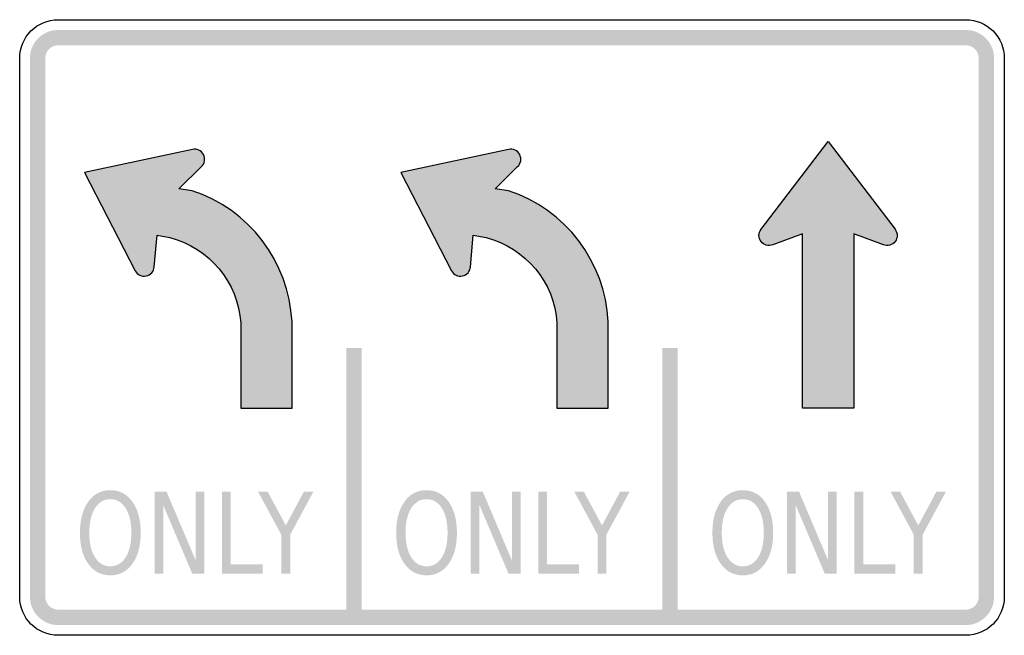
# Model space of a CAD drawing. Header units: inches. Extents: x -0.5 to 0.5, y -0.312 to 0.312.
import ezdxf

# ---------------------------------------------------------------- set-up
doc = ezdxf.new("R2010")
doc.units = ezdxf.units.IN
doc.header["$MEASUREMENT"] = 0

msp = doc.modelspace()

# ---------------------------------------------------------------- hatches: boundary and pattern name
for points in [[(-0.46094, 0.30208), (-0.46375, 0.30194), (-0.46653, 0.30153), (-0.46925, 0.30085), (-0.4719, 0.2999), (-0.47444, 0.2987), (-0.47685, 0.29725), (-0.47911, 0.29558), (-0.48119, 0.29369), (-0.48308, 0.29161), (-0.48476, 0.28935), (-0.4862, 0.28694), (-0.4874, 0.2844), (-0.48835, 0.28175), (-0.48903, 0.27902), (-0.48945, 0.27624), (-0.48958, 0.27343), (-0.47396, 0.27343), (-0.4739, 0.27471), (-0.47371, 0.27597), (-0.4734, 0.27721), (-0.47297, 0.27842), (-0.47242, 0.27957), (-0.47176, 0.28067), (-0.471, 0.28169), (-0.47014, 0.28264), (-0.4692, 0.2835), (-0.46817, 0.28426), (-0.46708, 0.28492), (-0.46592, 0.28546), (-0.46472, 0.28589), (-0.46348, 0.2862), (-0.46221, 0.28639), (-0.46094, 0.28645), (-0.46094, 0.30208)], [(-0.46094, 0.28645), (0.46094, 0.28645), (0.46094, 0.30208), (-0.46094, 0.30208), (-0.46094, 0.28645)], [(0.48958, 0.27343), (0.48945, 0.27624), (0.48903, 0.27902), (0.48835, 0.28175), (0.4874, 0.2844), (0.4862, 0.28694), (0.48476, 0.28935), (0.48308, 0.29161), (0.48119, 0.29369), (0.47911, 0.29558), (0.47685, 0.29725), (0.47444, 0.2987), (0.4719, 0.2999), (0.46925, 0.30085), (0.46653, 0.30153), (0.46375, 0.30194), (0.46094, 0.30208), (0.46094, 0.28645), (0.46221, 0.28639), (0.46348, 0.2862), (0.46472, 0.28589), (0.46592, 0.28546), (0.46708, 0.28492), (0.46817, 0.28426), (0.4692, 0.2835), (0.47014, 0.28264), (0.471, 0.28169), (0.47176, 0.28067), (0.47242, 0.27957), (0.47297, 0.27842), (0.4734, 0.27721), (0.47371, 0.27597), (0.4739, 0.27471), (0.47396, 0.27343), (0.48958, 0.27343)], [(-0.47396, -0.27344), (-0.47396, 0.27343), (-0.48958, 0.27343), (-0.48958, -0.27344), (-0.47396, -0.27344)], [(0.47396, 0.27343), (0.47396, -0.27344), (0.48958, -0.27344), (0.48958, 0.27343), (0.47396, 0.27343)], [(-0.1684, -0.02083), (-0.1684, -0.29427), (-0.15278, -0.29427), (-0.15278, -0.02083), (-0.1684, -0.02083)], [(0.15278, -0.02083), (0.15278, -0.29427), (0.1684, -0.29427), (0.1684, -0.02083), (0.15278, -0.02083)], [(-0.363, -0.16667), (-0.35085, -0.16667), (-0.32129, -0.23638), (-0.32129, -0.16667), (-0.31254, -0.16667), (-0.31254, -0.25), (-0.32469, -0.25), (-0.35425, -0.18029), (-0.35425, -0.25), (-0.363, -0.25), (-0.363, -0.16667)], [(-0.29459, -0.16667), (-0.28557, -0.16667), (-0.28557, -0.24051), (-0.25311, -0.24051), (-0.25311, -0.25), (-0.29459, -0.25), (-0.29459, -0.16667)], [(-0.25791, -0.16667), (-0.24822, -0.16667), (-0.22973, -0.20094), (-0.21138, -0.16667), (-0.20169, -0.16667), (-0.22527, -0.21031), (-0.22527, -0.25), (-0.23433, -0.25), (-0.23433, -0.21031), (-0.25791, -0.16667)], [(-0.04182, -0.16667), (-0.02967, -0.16667), (-0.00011, -0.23638), (-0.00011, -0.16667), (0.00864, -0.16667), (0.00864, -0.25), (-0.0035, -0.25), (-0.03306, -0.18029), (-0.03306, -0.25), (-0.04182, -0.25), (-0.04182, -0.16667)], [(0.02659, -0.16667), (0.03561, -0.16667), (0.03561, -0.24051), (0.06807, -0.24051), (0.06807, -0.25), (0.02659, -0.25), (0.02659, -0.16667)], [(0.06327, -0.16667), (0.07296, -0.16667), (0.09145, -0.20094), (0.1098, -0.16667), (0.11949, -0.16667), (0.09591, -0.21031), (0.09591, -0.25), (0.08685, -0.25), (0.08685, -0.21031), (0.06327, -0.16667)], [(0.27936, -0.16667), (0.29151, -0.16667), (0.32107, -0.23638), (0.32107, -0.16667), (0.32982, -0.16667), (0.32982, -0.25), (0.31768, -0.25), (0.28812, -0.18029), (0.28812, -0.25), (0.27936, -0.25), (0.27936, -0.16667)], [(0.34777, -0.16667), (0.35679, -0.16667), (0.35679, -0.24051), (0.38925, -0.24051), (0.38925, -0.25), (0.34777, -0.25), (0.34777, -0.16667)], [(0.38445, -0.16667), (0.39414, -0.16667), (0.41263, -0.20094), (0.43098, -0.16667), (0.44067, -0.16667), (0.41709, -0.21031), (0.41709, -0.25), (0.40803, -0.25), (0.40803, -0.21031), (0.38445, -0.16667)], [(-0.48958, -0.27344), (-0.48946, -0.27608), (-0.4891, -0.2787), (-0.48849, -0.28128), (-0.48765, -0.28378), (-0.48658, -0.2862), (-0.48529, -0.28852), (-0.4838, -0.2907), (-0.48211, -0.29273), (-0.48024, -0.29461), (-0.4782, -0.2963), (-0.47602, -0.29779), (-0.47371, -0.29908), (-0.47129, -0.30015), (-0.46878, -0.30099), (-0.4662, -0.30159), (-0.46358, -0.30196), (-0.46094, -0.30208), (-0.46094, -0.28646), (-0.46214, -0.2864), (-0.46333, -0.28624), (-0.4645, -0.28596), (-0.46564, -0.28558), (-0.46674, -0.28509), (-0.46779, -0.28451), (-0.46878, -0.28383), (-0.46971, -0.28306), (-0.47056, -0.28221), (-0.47133, -0.28128), (-0.47201, -0.28029), (-0.47259, -0.27924), (-0.47308, -0.27814), (-0.47346, -0.277), (-0.47374, -0.27583), (-0.4739, -0.27464), (-0.47396, -0.27344), (-0.48958, -0.27344)], [(0.46094, -0.30208), (0.46375, -0.30194), (0.46653, -0.30153), (0.46925, -0.30085), (0.4719, -0.2999), (0.47444, -0.2987), (0.47685, -0.29725), (0.47911, -0.29558), (0.48119, -0.29369), (0.48308, -0.29161), (0.48476, -0.28935), (0.4862, -0.28694), (0.4874, -0.2844), (0.48835, -0.28175), (0.48903, -0.27902), (0.48945, -0.27624), (0.48958, -0.27344), (0.47396, -0.27344), (0.4739, -0.27471), (0.47371, -0.27598), (0.4734, -0.27722), (0.47297, -0.27842), (0.47242, -0.27957), (0.47176, -0.28067), (0.471, -0.2817), (0.47014, -0.28264), (0.4692, -0.2835), (0.46817, -0.28426), (0.46708, -0.28492), (0.46592, -0.28547), (0.46472, -0.2859), (0.46348, -0.28621), (0.46221, -0.28639), (0.46094, -0.28646), (0.46094, -0.30208)], [(0.46094, -0.28646), (-0.46094, -0.28646), (-0.46094, -0.30208), (0.46094, -0.30208), (0.46094, -0.28646)]]:
    msp.add_hatch(color=7).paths.add_polyline_path(points)
h = msp.add_hatch(color=7)
edge = h.paths.add_edge_path()
edge.add_line((-0.27551, 0.00458), (-0.27551, -0.08203))
edge.add_line((-0.27551, -0.08203), (-0.22343, -0.08203))
edge.add_line((-0.22343, -0.08203), (-0.22343, 0.00608))
edge.add_spline(control_points=[(-0.22343, 0.00608), (-0.22661, 0.06704), (-0.26692, 0.11978), (-0.3249, 0.13886)], knot_values=[0, 0, 0, 0, 1, 1, 1, 1], degree=3, periodic=0)
edge.add_line((-0.3249, 0.13886), (-0.33827, 0.14077))
edge.add_line((-0.33827, 0.14077), (-0.31545, 0.16333))
edge.add_spline(control_points=[(-0.31545, 0.16333), (-0.31209, 0.16647), (-0.31125, 0.17146), (-0.31338, 0.17553), (-0.31551, 0.17961), (-0.3201, 0.18176), (-0.32459, 0.18079)], knot_values=[0, 0, 0, 0, 1, 1, 1, 2, 2, 2, 2], degree=3, periodic=0)
edge.add_line((-0.32459, 0.18079), (-0.43422, 0.15723))
edge.add_line((-0.43422, 0.15723), (-0.38266, 0.05765))
edge.add_spline(control_points=[(-0.38266, 0.05765), (-0.38055, 0.05357), (-0.37597, 0.0514), (-0.37147, 0.05234), (-0.36698, 0.05329), (-0.36366, 0.05712), (-0.36337, 0.0617)], knot_values=[0, 0, 0, 0, 1, 1, 1, 2, 2, 2, 2], degree=3, periodic=0)
edge.add_line((-0.36337, 0.0617), (-0.36049, 0.09367))
edge.add_line((-0.36049, 0.09367), (-0.34744, 0.09121))
edge.add_spline(control_points=[(-0.34744, 0.09121), (-0.30723, 0.08096), (-0.2782, 0.04599), (-0.27551, 0.00458)], knot_values=[0, 0, 0, 0, 1, 1, 1, 1], degree=3, periodic=0)
h = msp.add_hatch(color=7)
edge = h.paths.add_edge_path()
edge.add_line((0.04567, 0.00458), (0.04567, -0.08203))
edge.add_line((0.04567, -0.08203), (0.09775, -0.08203))
edge.add_line((0.09775, -0.08203), (0.09775, 0.00608))
edge.add_spline(control_points=[(0.09775, 0.00608), (0.09457, 0.06704), (0.05426, 0.11978), (-0.00372, 0.13886)], knot_values=[0, 0, 0, 0, 1, 1, 1, 1], degree=3, periodic=0)
edge.add_line((-0.00372, 0.13886), (-0.01709, 0.14077))
edge.add_line((-0.01709, 0.14077), (0.00573, 0.16333))
edge.add_spline(control_points=[(0.00573, 0.16333), (0.00909, 0.16647), (0.00993, 0.17146), (0.0078, 0.17553), (0.00567, 0.17961), (0.00108, 0.18176), (-0.00341, 0.18079)], knot_values=[0, 0, 0, 0, 1, 1, 1, 2, 2, 2, 2], degree=3, periodic=0)
edge.add_line((-0.00341, 0.18079), (-0.11304, 0.15723))
edge.add_line((-0.11304, 0.15723), (-0.06148, 0.05765))
edge.add_spline(control_points=[(-0.06148, 0.05765), (-0.05937, 0.05357), (-0.05479, 0.0514), (-0.05029, 0.05234), (-0.0458, 0.05329), (-0.04248, 0.05712), (-0.04219, 0.0617)], knot_values=[0, 0, 0, 0, 1, 1, 1, 2, 2, 2, 2], degree=3, periodic=0)
edge.add_line((-0.04219, 0.0617), (-0.03931, 0.09367))
edge.add_line((-0.03931, 0.09367), (-0.02626, 0.09121))
edge.add_spline(control_points=[(-0.02626, 0.09121), (0.01395, 0.08096), (0.04298, 0.04599), (0.04567, 0.00458)], knot_values=[0, 0, 0, 0, 1, 1, 1, 1], degree=3, periodic=0)
h = msp.add_hatch(color=7)
edge = h.paths.add_edge_path()
edge.add_line((0.34705, 0.095), (0.34705, -0.08203))
edge.add_line((0.34705, -0.08203), (0.29496, -0.08203))
edge.add_line((0.29496, -0.08203), (0.29496, 0.095))
edge.add_line((0.29496, 0.095), (0.26483, 0.08398))
edge.add_spline(control_points=[(0.26483, 0.08398), (0.26055, 0.08228), (0.25568, 0.08365), (0.25291, 0.08731), (0.25013, 0.09098), (0.25014, 0.09604), (0.25293, 0.09969)], knot_values=[0, 0, 0, 0, 1, 1, 1, 2, 2, 2, 2], degree=3, periodic=0)
edge.add_line((0.25293, 0.09969), (0.32101, 0.1888))
edge.add_line((0.32101, 0.1888), (0.38908, 0.09969))
edge.add_spline(control_points=[(0.38908, 0.09969), (0.39187, 0.09604), (0.39188, 0.09098), (0.38911, 0.08731), (0.38633, 0.08365), (0.38146, 0.08228), (0.37718, 0.08398)], knot_values=[0, 0, 0, 0, 1, 1, 1, 2, 2, 2, 2], degree=3, periodic=0)
edge.add_line((0.37718, 0.08398), (0.34705, 0.095))
h = msp.add_hatch(color=7)
edge = h.paths.add_edge_path()
edge.add_spline(control_points=[(-0.40792, -0.16516), (-0.39857, -0.16516), (-0.3911, -0.16908), (-0.3855, -0.17691), (-0.37991, -0.18474), (-0.37711, -0.19524), (-0.37711, -0.20842), (-0.37711, -0.22155), (-0.37991, -0.23204), (-0.3855, -0.23987), (-0.3911, -0.2477), (-0.39857, -0.25162), (-0.40792, -0.25162), (-0.41729, -0.25162), (-0.42479, -0.24771), (-0.4304, -0.2399), (-0.43601, -0.23208), (-0.43882, -0.22159), (-0.43882, -0.20842), (-0.43882, -0.19524), (-0.43601, -0.18474), (-0.4304, -0.17691), (-0.42479, -0.16908), (-0.41729, -0.16516), (-0.40792, -0.16516)], knot_values=[0, 0, 0, 0, 1, 1, 1, 2, 2, 2, 3, 3, 3, 4, 4, 4, 5, 5, 5, 6, 6, 6, 7, 7, 7, 8, 8, 8, 8], degree=3, periodic=0)
edge = h.paths.add_edge_path(flags=0)
edge.add_spline(control_points=[(-0.40792, -0.17431), (-0.41447, -0.17431), (-0.41967, -0.17736), (-0.42352, -0.18347), (-0.42738, -0.18957), (-0.42931, -0.19789), (-0.42931, -0.20842), (-0.42931, -0.21891), (-0.42738, -0.22721), (-0.42352, -0.23331), (-0.41967, -0.23941), (-0.41447, -0.24246), (-0.40792, -0.24246), (-0.40137, -0.24246), (-0.39618, -0.23941), (-0.39236, -0.23331), (-0.38853, -0.22721), (-0.38662, -0.21891), (-0.38662, -0.20842), (-0.38662, -0.19789), (-0.38853, -0.18957), (-0.39236, -0.18347), (-0.39618, -0.17736), (-0.40137, -0.17431), (-0.40792, -0.17431)], knot_values=[0, 0, 0, 0, 1, 1, 1, 2, 2, 2, 3, 3, 3, 4, 4, 4, 5, 5, 5, 6, 6, 6, 7, 7, 7, 8, 8, 8, 8], degree=3, periodic=0)
h = msp.add_hatch(color=7)
edge = h.paths.add_edge_path()
edge.add_spline(control_points=[(-0.08674, -0.16516), (-0.07739, -0.16516), (-0.06992, -0.16908), (-0.06432, -0.17691), (-0.05873, -0.18474), (-0.05593, -0.19524), (-0.05593, -0.20842), (-0.05593, -0.22155), (-0.05873, -0.23204), (-0.06432, -0.23987), (-0.06992, -0.2477), (-0.07739, -0.25162), (-0.08674, -0.25162), (-0.09611, -0.25162), (-0.10361, -0.24771), (-0.10922, -0.2399), (-0.11483, -0.23208), (-0.11764, -0.22159), (-0.11764, -0.20842), (-0.11764, -0.19524), (-0.11483, -0.18474), (-0.10922, -0.17691), (-0.10361, -0.16908), (-0.09611, -0.16516), (-0.08674, -0.16516)], knot_values=[0, 0, 0, 0, 1, 1, 1, 2, 2, 2, 3, 3, 3, 4, 4, 4, 5, 5, 5, 6, 6, 6, 7, 7, 7, 8, 8, 8, 8], degree=3, periodic=0)
edge = h.paths.add_edge_path(flags=0)
edge.add_spline(control_points=[(-0.08674, -0.17431), (-0.09329, -0.17431), (-0.09849, -0.17736), (-0.10234, -0.18347), (-0.1062, -0.18957), (-0.10813, -0.19789), (-0.10813, -0.20842), (-0.10813, -0.21891), (-0.1062, -0.22721), (-0.10234, -0.23331), (-0.09849, -0.23941), (-0.09329, -0.24246), (-0.08674, -0.24246), (-0.08019, -0.24246), (-0.075, -0.23941), (-0.07118, -0.23331), (-0.06735, -0.22721), (-0.06544, -0.21891), (-0.06544, -0.20842), (-0.06544, -0.19789), (-0.06735, -0.18957), (-0.07118, -0.18347), (-0.075, -0.17736), (-0.08019, -0.17431), (-0.08674, -0.17431)], knot_values=[0, 0, 0, 0, 1, 1, 1, 2, 2, 2, 3, 3, 3, 4, 4, 4, 5, 5, 5, 6, 6, 6, 7, 7, 7, 8, 8, 8, 8], degree=3, periodic=0)
h = msp.add_hatch(color=7)
edge = h.paths.add_edge_path()
edge.add_spline(control_points=[(0.23444, -0.16516), (0.24379, -0.16516), (0.25126, -0.16908), (0.25686, -0.17691), (0.26246, -0.18474), (0.26525, -0.19524), (0.26525, -0.20842), (0.26525, -0.22155), (0.26246, -0.23204), (0.25686, -0.23987), (0.25126, -0.2477), (0.24379, -0.25162), (0.23444, -0.25162), (0.22507, -0.25162), (0.21757, -0.24771), (0.21196, -0.2399), (0.20635, -0.23208), (0.20354, -0.22159), (0.20354, -0.20842), (0.20354, -0.19524), (0.20635, -0.18474), (0.21196, -0.17691), (0.21757, -0.16908), (0.22507, -0.16516), (0.23444, -0.16516)], knot_values=[0, 0, 0, 0, 1, 1, 1, 2, 2, 2, 3, 3, 3, 4, 4, 4, 5, 5, 5, 6, 6, 6, 7, 7, 7, 8, 8, 8, 8], degree=3, periodic=0)
edge = h.paths.add_edge_path(flags=0)
edge.add_spline(control_points=[(0.23444, -0.17431), (0.22789, -0.17431), (0.22269, -0.17736), (0.21884, -0.18347), (0.21498, -0.18957), (0.21305, -0.19789), (0.21305, -0.20842), (0.21305, -0.21891), (0.21498, -0.22721), (0.21884, -0.23331), (0.22269, -0.23941), (0.22789, -0.24246), (0.23444, -0.24246), (0.24099, -0.24246), (0.24618, -0.23941), (0.25, -0.23331), (0.25383, -0.22721), (0.25574, -0.21891), (0.25574, -0.20842), (0.25574, -0.19789), (0.25383, -0.18957), (0.25, -0.18347), (0.24618, -0.17736), (0.24099, -0.17431), (0.23444, -0.17431)], knot_values=[0, 0, 0, 0, 1, 1, 1, 2, 2, 2, 3, 3, 3, 4, 4, 4, 5, 5, 5, 6, 6, 6, 7, 7, 7, 8, 8, 8, 8], degree=3, periodic=0)

# ---------------------------------------------------------------- linework, layer by layer
at = {"color": 7}
for points in [[(-0.46094, 0.3125), (0.46094, 0.3125)], [(-0.5, -0.27344), (-0.5, 0.27343)], [(0.5, 0.27343), (0.5, -0.27344)], [(-0.32459, 0.18079), (-0.43422, 0.15723), (-0.38266, 0.05765)], [(-0.00341, 0.18079), (-0.11304, 0.15723), (-0.06148, 0.05765)], [(0.25293, 0.09969), (0.32101, 0.1888), (0.38908, 0.09969)], [(-0.3249, 0.13886), (-0.33827, 0.14077), (-0.31545, 0.16333)], [(-0.00372, 0.13886), (-0.01709, 0.14077), (0.00573, 0.16333)], [(-0.36337, 0.0617), (-0.36049, 0.09367), (-0.34744, 0.09121)], [(-0.04219, 0.0617), (-0.03931, 0.09367), (-0.02626, 0.09121)], [(0.34705, 0.095), (0.34705, -0.08203), (0.29496, -0.08203), (0.29496, 0.095), (0.26483, 0.08398)], [(0.37718, 0.08398), (0.34705, 0.095)], [(-0.27551, 0.00458), (-0.27551, -0.08203), (-0.22343, -0.08203), (-0.22343, 0.00608)], [(0.04567, 0.00458), (0.04567, -0.08203), (0.09775, -0.08203), (0.09775, 0.00608)], [(0.46094, -0.3125), (-0.46094, -0.3125)]]:
    msp.add_lwpolyline(points, dxfattribs=at)
for points in [[(-0.5, 0.27343), (-0.5, 0.29501), (-0.48251, 0.3125), (-0.46094, 0.3125)], [(-0.22343, 0.00608), (-0.22661, 0.06704), (-0.26692, 0.11978), (-0.3249, 0.13886)], [(0.09775, 0.00608), (0.09457, 0.06704), (0.05426, 0.11978), (-0.00372, 0.13886)], [(-0.34744, 0.09121), (-0.30723, 0.08096), (-0.2782, 0.04599), (-0.27551, 0.00458)], [(-0.02626, 0.09121), (0.01395, 0.08096), (0.04298, 0.04599), (0.04567, 0.00458)], [(-0.46094, -0.3125), (-0.48251, -0.3125), (-0.5, -0.29501), (-0.5, -0.27344)], [(0.5, -0.27344), (0.5, -0.29501), (0.48251, -0.3125), (0.46094, -0.3125)]]:
    msp.add_open_spline(points, degree=3, dxfattribs=at)
for points in [[(0.46094, 0.3125), (0.4713, 0.3125), (0.48123, 0.30838), (0.48856, 0.30106), (0.49588, 0.29373), (0.5, 0.28379), (0.5, 0.27343)], [(-0.31545, 0.16333), (-0.31209, 0.16647), (-0.31125, 0.17146), (-0.31338, 0.17553), (-0.31551, 0.17961), (-0.3201, 0.18176), (-0.32459, 0.18079)], [(0.00573, 0.16333), (0.00909, 0.16647), (0.00993, 0.17146), (0.0078, 0.17553), (0.00567, 0.17961), (0.00108, 0.18176), (-0.00341, 0.18079)], [(0.26483, 0.08398), (0.26055, 0.08228), (0.25568, 0.08365), (0.25291, 0.08731), (0.25013, 0.09098), (0.25014, 0.09604), (0.25293, 0.09969)], [(0.38908, 0.09969), (0.39187, 0.09604), (0.39188, 0.09098), (0.38911, 0.08731), (0.38633, 0.08365), (0.38146, 0.08228), (0.37718, 0.08398)], [(-0.38266, 0.05765), (-0.38055, 0.05357), (-0.37597, 0.0514), (-0.37147, 0.05234), (-0.36698, 0.05329), (-0.36366, 0.05712), (-0.36337, 0.0617)], [(-0.06148, 0.05765), (-0.05937, 0.05357), (-0.05479, 0.0514), (-0.05029, 0.05234), (-0.0458, 0.05329), (-0.04248, 0.05712), (-0.04219, 0.0617)]]:
    msp.add_open_spline(points, degree=3, knots=[0, 0, 0, 0, 1, 1, 1, 2, 2, 2, 2], dxfattribs=at)

doc.saveas('drawing.dxf')
